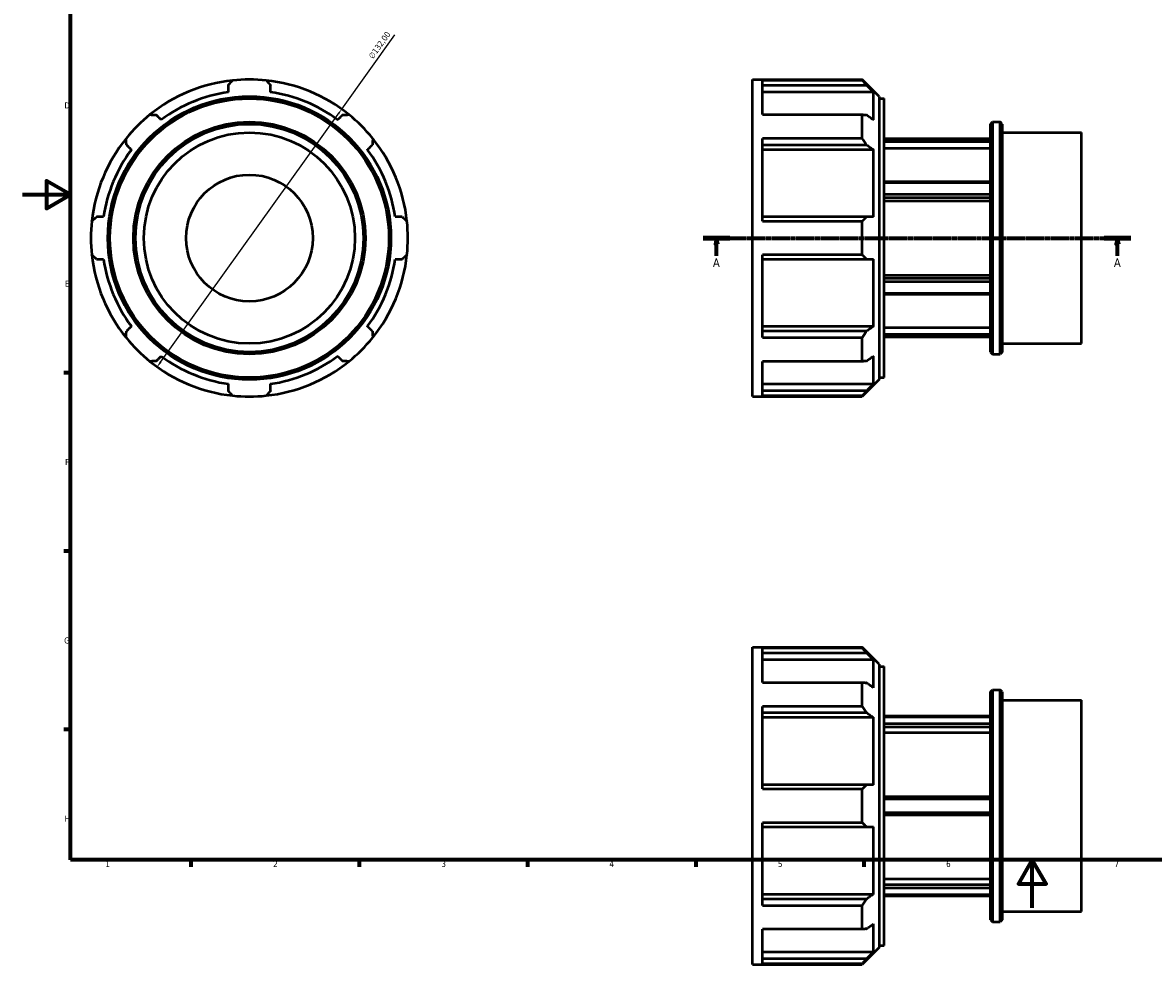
# Model space of a CAD drawing. Header units: millimetres. Extents: x -35 to 904, y -23 to 625.
# Tile 1 of 3: x 0 to 471, y -23 to 369. Entities that reach past the tile are written whole.
import ezdxf

# ---------------------------------------------------------------- set-up
doc = ezdxf.new("R2010")
doc.units = ezdxf.units.MM
doc.linetypes.add('CHAIN', pattern=[0.7087, 0.4724, -0.0591, 0.1181, -0.0591])
for name, color, linetype, lineweight in [('Border (ISO)', 7, 'Continuous', 70), ('Dimension (ISO)', 7, 'Continuous', 25), ('Section Line (ISO)', 7, 'CHAIN', 70), ('Visible (ISO)', 7, 'Continuous', 50)]:
    doc.layers.add(name, color=color, linetype=linetype, lineweight=lineweight)
doc.styles.add('Label Text (ISO)', font='tahoma.ttf')
doc.styles.add('Note Text (ISO)', font='tahoma.ttf')
doc.dimstyles.new('Default (ISO)', dxfattribs={"dimtxt": 2.5, "dimasz": 2.5, "dimexe": 3.175, "dimexo": 0, "dimgap": 0.762, "dimtad": 1, "dimrnd": 1e-08, "dimzin": 0, "dimtxsty": 'Note Text (ISO)', "dimcen": 0.09, "dimdle": 10, "dimclrd": 256, "dimclre": 256, "dimclrt": 256, "dimazin": 0, "dimtfac": 1.40208, "dimtmove": 0, "dimatfit": 3, "dimfxl": 1, "dimtolj": 1, "dimtzin": 0, "dimlwd": -1, "dimlwe": -1, "dimarcsym": 0})

# ---------------------------------------------------------------- blocks, each defined once
blk = doc.blocks.new('Borders Default Border')
at = {"layer": 'Border (ISO)'}
for p, q in [((20, 222.75), (17.1, 222.75)), ((20, 148.5), (17.1, 148.5)), ((20, 74.25), (17.1, 74.25)), ((70.08, 20), (70.08, 17.1)), ((140.17, 20), (140.17, 17.1)), ((210.25, 20), (210.25, 17.1)), ((280.33, 20), (280.33, 17.1)), ((350.42, 20), (350.42, 17.1))]:
    blk.add_line(p, q, dxfattribs=at)
at = {"layer": 'Border (ISO)', "flags": 128}
for points in [[(20, 20), (20, 574), (821, 574), (821, 20), (20, 20)], [(0, 297), (20, 297), (10, 302.77), (10, 291.23), (20, 297)], [(420.5, 0), (420.5, 20), (414.73, 10), (426.27, 10), (420.5, 20)]]:
    blk.add_lwpolyline(points, dxfattribs=at)
at = {"layer": 'Border (ISO)', "color": 232, "true_color": 0xca0064, "char_height": 2.5, "attachment_point": 7, "style": 'Note Text (ISO)'}
for s, insert in [('D', (17.43, 332.88)), ('E', (17.64, 258.63)), ('F', (17.7, 184.38)), ('G', (17.31, 110.08)), ('H', (17.44, 35.88)), ('1', (34.48, 17.1)), ('2', (104.37, 17.1)), ('3', (174.43, 17.05)), ('4', (244.42, 17.1)), ('5', (314.64, 17.05)), ('6', (384.66, 17.05)), ('7', (454.77, 17.1))]:
    blk.add_mtext(s, dxfattribs=dict(at, insert=insert))
blk = doc.blocks.new('2dTransSection0')
at = {"layer": 'Section Line (ISO)', "linetype": 'CHAIN'}
blk.add_line((283.48, 278.93), (461.58, 278.93), dxfattribs=at)
at = {"layer": 'Section Line (ISO)', "linetype": 'Continuous', "lineweight": 140}
for p, q in [((283.48, 278.93), (294.58, 278.93)), ((450.48, 278.93), (461.58, 278.93))]:
    blk.add_line(p, q, dxfattribs=at)
at = {"layer": 'Section Line (ISO)', "linetype": 'Continuous'}
for p, q in [((289.03, 278.93), (288.53, 276.43)), ((289.03, 276.43), (289.03, 278.93)), ((289.53, 276.43), (289.03, 278.93)), ((456.03, 278.93), (455.53, 276.43)), ((456.03, 276.43), (456.03, 278.93)), ((456.53, 276.43), (456.03, 278.93)), ((288.53, 276.43), (289.53, 276.43)), ((289.03, 271.46), (289.03, 276.43)), ((455.53, 276.43), (456.53, 276.43)), ((456.03, 271.46), (456.03, 276.43))]:
    blk.add_line(p, q, dxfattribs=at)
at = {"layer": 'Section Line (ISO)', "linetype": 'Continuous', "flags": 128}
for points in [[(289.53, 276.43), (289.03, 278.93), (288.53, 276.43), (289.53, 276.43)], [(456.53, 276.43), (456.03, 278.93), (455.53, 276.43), (456.53, 276.43)]]:
    blk.add_lwpolyline(points, dxfattribs=at)
at = {"layer": 'Section Line (ISO)'}
for points in [[(289.53, 276.43), (289.03, 278.93), (288.53, 276.43), (289.53, 276.43)], [(456.53, 276.43), (456.03, 278.93), (455.53, 276.43), (456.53, 276.43)]]:
    blk.add_solid(points, dxfattribs=at)
at = {"layer": 'Section Line (ISO)', "char_height": 3.5, "attachment_point": 7, "style": 'Label Text (ISO)'}
for insert in [(287.54, 266.93), (454.54, 266.93)]:
    blk.add_mtext('A', dxfattribs=dict(at, insert=insert))
blk = doc.blocks.new('*D11')
at = {"layer": 'Defpoints', "color": 0, "transparency": 16777216}
for p in [(132.89, 332.58), (56.02, 225.27)]:
    blk.add_point(p, dxfattribs=at)
at = {"layer": 'Dimension (ISO)', "transparency": 16777216}
for p, q in [((132.89, 332.58), (155.03, 363.48)), ((57.48, 227.31), (131.44, 330.55))]:
    blk.add_line(p, q, dxfattribs=at)
blk.add_arc((94.46, 278.93), 66, 51.6273, 83.8738, dxfattribs=at)
for points in [[(131.1, 330.79), (131.78, 330.31), (132.89, 332.58)], [(57.14, 227.55), (57.82, 227.06), (56.02, 225.27)]]:
    blk.add_solid(points, dxfattribs=at)
at = {"layer": 'Dimension (ISO)', "color": 232, "true_color": 0xca0064, "transparency": 16777216, "insert": (143.86, 354.72), "char_height": 2.5, "attachment_point": 1, "rotation": 54.3836, "style": 'Note Text (ISO)'}
blk.add_mtext('\\A1;∅132,00', dxfattribs=at)

msp = doc.modelspace()

# ---------------------------------------------------------------- linework, layer by layer
at = {"layer": 'Visible (ISO)'}
for p, q in [((304.031, 212.927), (304.031, 344.927)), ((304.031, 344.927), (349.745, 344.927)), ((349.745, 344.55), (308.141, 344.55)), ((308.141, 330.31), (308.141, 344.55)), ((349.745, 344.55), (349.745, 344.927)), ((356.776, 337.897), (349.745, 344.927)), ((308.141, 342.582), (351.487, 342.582)), ((354.365, 339.675), (308.141, 339.675)), ((354.365, 328.097), (354.365, 339.675)), ((356.776, 337.897), (356.776, 219.958)), ((356.776, 337.007), (358.831, 337.007)), ((358.831, 220.847), (358.831, 337.007)), ((308.141, 330.31), (349.745, 330.31)), ((349.745, 320.349), (349.745, 330.31)), ((403.081, 326.385), (403.96, 327.264)), ((403.081, 231.47), (403.081, 326.385)), ((403.96, 327.264), (403.96, 230.591)), ((403.96, 327.264), (407.152, 327.264)), ((407.152, 230.591), (407.152, 327.264)), ((408.031, 326.385), (407.152, 327.264)), ((408.031, 326.385), (408.031, 231.47)), ((349.745, 320.349), (308.141, 320.349)), ((308.141, 285.971), (308.141, 320.349)), ((408.031, 322.869), (441.031, 322.869)), ((441.031, 234.985), (441.031, 322.869)), ((308.141, 317.724), (351.487, 317.724)), ((354.365, 315.668), (308.141, 315.668)), ((354.365, 287.716), (354.365, 315.668)), ((403.081, 320.177), (358.831, 320.177)), ((403.081, 320.077), (358.831, 320.077)), ((358.831, 319.128), (403.081, 319.128)), ((403.081, 316.239), (358.831, 316.239)), ((403.081, 302.275), (358.831, 302.275)), ((358.831, 301.991), (403.081, 301.991)), ((403.081, 297.013), (358.831, 297.013)), ((358.831, 295.78), (403.081, 295.78)), ((403.081, 294.336), (358.831, 294.336)), ((351.487, 287.716), (308.141, 287.716)), ((308.141, 285.971), (349.745, 285.971)), ((349.745, 271.884), (349.745, 285.971)), ((349.745, 271.884), (308.141, 271.884)), ((308.141, 237.505), (308.141, 271.884)), ((308.141, 270.139), (351.487, 270.139)), ((354.365, 242.187), (354.365, 270.139)), ((358.831, 263.519), (403.081, 263.519)), ((403.081, 262.075), (358.831, 262.075)), ((358.831, 260.841), (403.081, 260.841)), ((403.081, 255.864), (358.831, 255.864)), ((358.831, 255.58), (403.081, 255.58)), ((308.141, 242.187), (354.365, 242.187)), ((358.831, 241.615), (403.081, 241.615)), ((351.487, 240.131), (308.141, 240.131)), ((308.141, 237.505), (349.745, 237.505)), ((349.745, 227.544), (349.745, 237.505)), ((403.081, 238.727), (358.831, 238.727)), ((358.831, 237.778), (403.081, 237.778)), ((403.081, 237.677), (358.831, 237.677)), ((403.081, 231.47), (403.96, 230.591)), ((408.031, 231.47), (407.152, 230.591)), ((408.031, 234.985), (441.031, 234.985)), ((349.745, 227.544), (308.141, 227.544)), ((308.141, 213.304), (308.141, 227.544)), ((354.365, 218.18), (354.365, 229.758)), ((403.96, 230.591), (407.152, 230.591)), ((308.141, 218.18), (354.365, 218.18)), ((356.776, 219.958), (349.745, 212.927)), ((356.776, 220.847), (358.831, 220.847)), ((304.031, 212.927), (349.745, 212.927)), ((351.487, 215.273), (308.141, 215.273)), ((308.141, 213.304), (349.745, 213.304)), ((349.745, 212.927), (349.745, 213.304)), ((304.031, -23.471), (304.031, 108.529)), ((304.031, 108.529), (349.745, 108.529)), ((349.745, 108.152), (349.745, 108.529)), ((356.776, 101.498), (349.745, 108.529)), ((349.745, 108.152), (308.141, 108.152)), ((308.141, 93.912), (308.141, 108.152)), ((308.141, 106.183), (351.487, 106.183)), ((354.365, 103.276), (308.141, 103.276)), ((354.365, 91.698), (354.365, 103.276)), ((356.776, 101.498), (356.776, -16.44)), ((356.776, 100.609), (358.831, 100.609)), ((358.831, -15.551), (358.831, 100.609)), ((308.141, 93.912), (349.745, 93.912)), ((349.745, 83.951), (349.745, 93.912)), ((403.081, 89.986), (403.96, 90.865)), ((403.081, -4.929), (403.081, 89.986)), ((403.96, 90.865), (403.96, -5.807)), ((403.96, 90.865), (407.152, 90.865)), ((407.152, -5.807), (407.152, 90.865)), ((408.031, 89.986), (407.152, 90.865)), ((408.031, 89.986), (408.031, -4.929)), ((408.031, 86.471), (441.031, 86.471)), ((441.031, -1.413), (441.031, 86.471)), ((349.745, 83.951), (308.141, 83.951)), ((308.141, 49.572), (308.141, 83.951)), ((308.141, 81.325), (351.487, 81.325)), ((354.365, 79.269), (308.141, 79.269)), ((354.365, 51.317), (354.365, 79.269)), ((358.831, 80.029), (403.081, 80.029)), ((358.831, 79.603), (403.081, 79.603)), ((403.081, 76.729), (358.831, 76.729)), ((358.831, 75.468), (403.081, 75.468)), ((403.081, 72.967), (358.831, 72.967)), ((351.487, 51.317), (308.141, 51.317)), ((308.141, 49.572), (349.745, 49.572)), ((349.745, 35.485), (349.745, 49.572)), ((403.081, 46.279), (358.831, 46.279)), ((358.831, 45.403), (403.081, 45.403)), ((403.081, 39.655), (358.831, 39.655)), ((358.831, 38.779), (403.081, 38.779)), ((349.745, 35.485), (308.141, 35.485)), ((308.141, 1.107), (308.141, 35.485)), ((308.141, 33.74), (351.487, 33.74)), ((354.365, 5.788), (354.365, 33.74)), ((358.831, 12.091), (403.081, 12.091)), ((403.081, 9.589), (358.831, 9.589)), ((308.141, 5.788), (354.365, 5.788)), ((358.831, 8.329), (403.081, 8.329)), ((403.081, 5.455), (358.831, 5.455)), ((358.831, 5.029), (403.081, 5.029)), ((351.487, 3.733), (308.141, 3.733)), ((308.141, 1.107), (349.745, 1.107)), ((349.745, -8.854), (349.745, 1.107)), ((408.031, -1.413), (441.031, -1.413)), ((349.745, -8.854), (308.141, -8.854)), ((308.141, -23.094), (308.141, -8.854)), ((354.365, -18.219), (354.365, -6.641)), ((403.081, -4.929), (403.96, -5.807)), ((403.96, -5.807), (407.152, -5.807)), ((408.031, -4.929), (407.152, -5.807)), ((308.141, -18.219), (354.365, -18.219)), ((356.776, -16.44), (349.745, -23.471)), ((356.776, -15.551), (358.831, -15.551)), ((304.031, -23.471), (349.745, -23.471)), ((351.487, -21.126), (308.141, -21.126)), ((308.141, -23.094), (349.745, -23.094)), ((349.745, -23.471), (349.745, -23.094))]:
    msp.add_line(p, q, dxfattribs=at)
for radius in [58.969, 58.08, 48.336, 47.457, 43.942, 26.365]:
    msp.add_circle((94.459, 278.927), radius, dxfattribs=at)
for radius, start, end in [(66, 96.12618, 128.87382), (66, 83.87382, 96.12618), (66, 51.12618, 83.87382), (61.38, 98.23191, 126.76809), (61.38, 53.23191, 81.76809), (66, 128.87382, 141.12618), (66, 38.87382, 51.12618), (66, 141.12618, 173.87382), (66, 6.12618, 38.87382), (61.38, 143.23191, 171.76809), (61.38, 8.23191, 36.76809), (66, 173.87382, 186.12618), (66, 353.87382, 6.12618), (66, 186.12618, 218.87382), (61.38, 188.23191, 216.76809), (61.38, 323.23191, 351.76809), (66, 321.12618, 353.87382), (66, 218.87382, 231.12618), (66, 308.87382, 321.12618), (66, 231.12618, 263.87382), (61.38, 233.23191, 261.76809), (66, 276.12618, 308.87382), (61.38, 278.23191, 306.76809), (66, 263.87382, 276.12618)]:
    msp.add_arc((94.459, 278.927), radius, start, end, dxfattribs=at)
for points, weights in [([(85.67, 342.582), (86.531, 343.553), (87.415, 344.55)], [1.00142891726, 1.00091833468, 1]), ([(101.502, 344.55), (102.386, 343.553), (103.247, 342.582)], [1, 1.00091833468, 1.00142891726]), ([(351.487, 342.582), (350.643, 343.553), (349.745, 344.55)], [1.00142891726, 1.00091833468, 1]), ([(85.67, 342.582), (85.67, 341.095), (85.67, 339.675)], [1.01124995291, 1.00874013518, 1.00569784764]), ([(103.247, 339.675), (103.247, 341.095), (103.247, 342.582)], [1.00569784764, 1.00874013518, 1.01124995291]), ([(351.487, 342.582), (352.96, 341.095), (354.365, 339.675)], [1.01124995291, 1.00874013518, 1.00569784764]), ([(53.036, 330.31), (54.367, 330.23), (55.662, 330.152)], [1, 1.00091833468, 1.00142891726]), ([(57.718, 328.097), (56.714, 329.101), (55.662, 330.152)], [1.00569784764, 1.00874013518, 1.01124995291]), ([(133.255, 330.152), (132.203, 329.101), (131.199, 328.097)], [1.01124995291, 1.00874013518, 1.00569784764]), ([(133.255, 330.152), (134.55, 330.23), (135.881, 330.31)], [1.00142891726, 1.00091833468, 1]), ([(349.745, 330.31), (350.643, 330.23), (351.487, 330.152)], [1, 1.00091833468, 1.00142891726]), ([(354.365, 328.097), (352.96, 329.101), (351.487, 330.152)], [1.00569784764, 1.00874013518, 1.01124995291]), ([(43.234, 317.724), (43.156, 319.019), (43.076, 320.349)], [1.00142891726, 1.00091833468, 1]), ([(145.842, 320.349), (145.761, 319.019), (145.683, 317.724)], [1, 1.00091833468, 1.00142891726]), ([(351.487, 317.724), (350.643, 319.019), (349.745, 320.349)], [1.00142891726, 1.00091833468, 1]), ([(43.234, 317.724), (44.285, 316.672), (45.289, 315.668)], [1.01124995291, 1.00874013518, 1.00569784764]), ([(143.628, 315.668), (144.632, 316.672), (145.683, 317.724)], [1.00569784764, 1.00874013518, 1.01124995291]), ([(351.487, 317.724), (352.96, 316.672), (354.365, 315.668)], [1.01124995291, 1.00874013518, 1.00569784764]), ([(28.835, 285.971), (29.833, 286.855), (30.804, 287.716)], [1, 1.00091833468, 1.00142891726]), ([(33.711, 287.716), (32.291, 287.716), (30.804, 287.716)], [1.00569784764, 1.00874013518, 1.01124995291]), ([(158.113, 287.716), (156.626, 287.716), (155.206, 287.716)], [1.01124995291, 1.00874013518, 1.00569784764]), ([(158.113, 287.716), (159.084, 286.855), (160.082, 285.971)], [1.00142891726, 1.00091833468, 1]), ([(349.745, 285.971), (350.643, 286.855), (351.487, 287.716)], [1, 1.00091833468, 1.00142891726]), ([(354.365, 287.716), (352.96, 287.716), (351.487, 287.716)], [1.00569784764, 1.00874013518, 1.01124995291]), ([(30.804, 270.139), (29.833, 271), (28.835, 271.884)], [1.00142891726, 1.00091833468, 1]), ([(30.804, 270.139), (32.291, 270.139), (33.711, 270.139)], [1.01124995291, 1.00874013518, 1.00569784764]), ([(155.206, 270.139), (156.626, 270.139), (158.113, 270.139)], [1.00569784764, 1.00874013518, 1.01124995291]), ([(160.082, 271.884), (159.084, 271), (158.113, 270.139)], [1, 1.00091833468, 1.00142891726]), ([(351.487, 270.139), (350.643, 271), (349.745, 271.884)], [1.00142891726, 1.00091833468, 1]), ([(351.487, 270.139), (352.96, 270.139), (354.365, 270.139)], [1.01124995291, 1.00874013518, 1.00569784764]), ([(45.289, 242.187), (44.285, 241.182), (43.234, 240.131)], [1.00569784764, 1.00874013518, 1.01124995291]), ([(145.683, 240.131), (144.632, 241.182), (143.628, 242.187)], [1.01124995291, 1.00874013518, 1.00569784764]), ([(354.365, 242.187), (352.96, 241.182), (351.487, 240.131)], [1.00569784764, 1.00874013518, 1.01124995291]), ([(43.076, 237.505), (43.156, 238.836), (43.234, 240.131)], [1, 1.00091833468, 1.00142891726]), ([(145.683, 240.131), (145.761, 238.836), (145.842, 237.505)], [1.00142891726, 1.00091833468, 1]), ([(349.745, 237.505), (350.643, 238.836), (351.487, 240.131)], [1, 1.00091833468, 1.00142891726]), ([(55.662, 227.702), (54.367, 227.624), (53.036, 227.544)], [1.00142891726, 1.00091833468, 1]), ([(55.662, 227.702), (56.714, 228.754), (57.718, 229.758)], [1.01124995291, 1.00874013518, 1.00569784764]), ([(131.199, 229.758), (132.203, 228.754), (133.255, 227.702)], [1.00569784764, 1.00874013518, 1.01124995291]), ([(135.881, 227.544), (134.55, 227.624), (133.255, 227.702)], [1, 1.00091833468, 1.00142891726]), ([(351.487, 227.702), (350.643, 227.624), (349.745, 227.544)], [1.00142891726, 1.00091833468, 1]), ([(351.487, 227.702), (352.96, 228.754), (354.365, 229.758)], [1.01124995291, 1.00874013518, 1.00569784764]), ([(85.67, 218.18), (85.67, 216.76), (85.67, 215.273)], [1.00569784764, 1.00874013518, 1.01124995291]), ([(103.247, 215.273), (103.247, 216.76), (103.247, 218.18)], [1.01124995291, 1.00874013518, 1.00569784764]), ([(354.365, 218.18), (352.96, 216.76), (351.487, 215.273)], [1.00569784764, 1.00874013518, 1.01124995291]), ([(87.415, 213.304), (86.531, 214.302), (85.67, 215.273)], [1, 1.00091833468, 1.00142891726]), ([(103.247, 215.273), (102.386, 214.302), (101.502, 213.304)], [1.00142891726, 1.00091833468, 1]), ([(349.745, 213.304), (350.643, 214.302), (351.487, 215.273)], [1, 1.00091833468, 1.00142891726]), ([(351.487, 106.183), (350.643, 107.154), (349.745, 108.152)], [1.00142891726, 1.00091833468, 1]), ([(351.487, 106.183), (352.96, 104.697), (354.365, 103.276)], [1.01124995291, 1.00874013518, 1.00569784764]), ([(349.745, 93.912), (350.643, 93.832), (351.487, 93.754)], [1, 1.00091833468, 1.00142891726]), ([(354.365, 91.698), (352.96, 92.702), (351.487, 93.754)], [1.00569784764, 1.00874013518, 1.01124995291]), ([(351.487, 81.325), (350.643, 82.62), (349.745, 83.951)], [1.00142891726, 1.00091833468, 1]), ([(351.487, 81.325), (352.96, 80.274), (354.365, 79.269)], [1.01124995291, 1.00874013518, 1.00569784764]), ([(349.745, 49.572), (350.643, 50.456), (351.487, 51.317)], [1, 1.00091833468, 1.00142891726]), ([(354.365, 51.317), (352.96, 51.317), (351.487, 51.317)], [1.00569784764, 1.00874013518, 1.01124995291]), ([(351.487, 33.74), (350.643, 34.601), (349.745, 35.485)], [1.00142891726, 1.00091833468, 1]), ([(351.487, 33.74), (352.96, 33.74), (354.365, 33.74)], [1.01124995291, 1.00874013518, 1.00569784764]), ([(354.365, 5.788), (352.96, 4.784), (351.487, 3.733)], [1.00569784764, 1.00874013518, 1.01124995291]), ([(349.745, 1.107), (350.643, 2.437), (351.487, 3.733)], [1, 1.00091833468, 1.00142891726]), ([(351.487, -8.696), (350.643, -8.774), (349.745, -8.854)], [1.00142891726, 1.00091833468, 1]), ([(351.487, -8.696), (352.96, -7.645), (354.365, -6.641)], [1.01124995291, 1.00874013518, 1.00569784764]), ([(354.365, -18.219), (352.96, -19.639), (351.487, -21.126)], [1.00569784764, 1.00874013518, 1.01124995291]), ([(349.745, -23.094), (350.643, -22.097), (351.487, -21.126)], [1, 1.00091833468, 1.00142891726])]:
    msp.add_rational_spline(points, weights, degree=2, dxfattribs=at)

# ---------------------------------------------------------------- block references
msp.add_blockref('Borders Default Border', (0, 0))
at = {"layer": 'Section Line (ISO)'}
msp.add_blockref('2dTransSection0', (0, 0), dxfattribs=at)

# ---------------------------------------------------------------- dimensions: what is measured, and where the dimension line sits
at = {"layer": 'Dimension (ISO)'}
dim = msp.add_diameter_dim_2p(p1=(56.023, 225.274), p2=(132.894, 332.581), dimstyle='Default (ISO)', override={"dimdec": 2, "dimlfac": 1, "dimtp": 0, "dimtm": 0, "dimtdec": 2, "dimatfit": 2}, dxfattribs=at)
dim.commit()
dim.dimension.update_dxf_attribs({"geometry": '*D11', "text_midpoint": (150.839, 357.631), "dimtype": 163})

doc.saveas('drawing.dxf')
